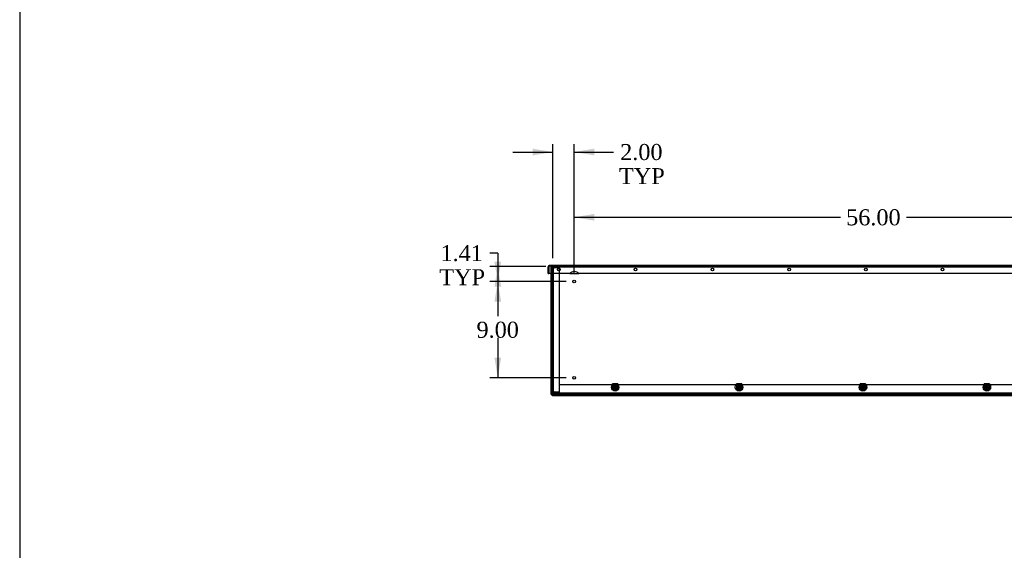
# Model space of a CAD drawing. Header units: inches. Extents: x 1 to 299, y -2 to 199.
# Tile 5 of 13: x 1 to 93, y 100 to 149. Entities that reach past the tile are written whole.
import ezdxf
from ezdxf.enums import TextEntityAlignment as Align
from ezdxf.lldxf.tags import DXFTag

# ---------------------------------------------------------------- set-up
doc = ezdxf.new("R2010")
doc.units = ezdxf.units.IN
doc.header["$MEASUREMENT"] = 0
for name, color, linetype in [('COM70472-37', 7, 'Continuous'), ('COM70473-37', 7, 'Continuous'), ('COM70474-5', 7, 'Continuous'), ('COM70985-11', 7, 'Continuous'), ('Default', 7, 'Continuous'), ('NTS16522', 7, 'Continuous'), ('RNG17670', 7, 'Continuous'), ('SCS19475', 7, 'Continuous')]:
    doc.layers.add(name, color=color, linetype=linetype)
doc.styles.add('SEACAD_Times_New_Roman', font='times.ttf')
tags = doc.linetypes.add('HIDDEN2', pattern=[0.1875, 0.125, -0.0625]).pattern_tags.tags
tags[6:7] = [DXFTag(74, 4), DXFTag(75, 0), DXFTag(340, '0'), DXFTag(46, 0.0), DXFTag(50, 0.0), DXFTag(44, 0.0), DXFTag(45, 0.0)]
tags[4:5] = [DXFTag(74, 4), DXFTag(75, 0), DXFTag(340, '0'), DXFTag(46, 0.0), DXFTag(50, 0.0), DXFTag(44, 0.0), DXFTag(45, 0.0)]
doc.dimstyles.new('HAMMOND_(STH_-_300x200)', dxfattribs={"dimtxt": 1.5, "dimasz": 1.875, "dimexe": 0.75, "dimexo": 0.75, "dimgap": 0.375, "dimtad": 0, "dimtih": 1, "dimtoh": 1, "dimzin": 0, "dimdsep": 46, "dimtxsty": 'SEACAD_Times_New_Roman', "dimblk1": '_SE_FILLED', "dimblk2": '_SE_FILLED', "dimsah": 1, "dimcen": 0.75, "dimadec": 0, "dimazin": 0, "dimtfac": 0.8, "dimtofl": 0, "dimtmove": 1, "dimatfit": 3, "dimfxl": 1, "dimtolj": 1, "dimtzin": 0, "dimarcsym": 0})

# ---------------------------------------------------------------- blocks, each defined once
blk = doc.blocks.new('SE7')
at = {"layer": 'COM70472-37', "color": 7, "linetype": 'HIDDEN2'}
for p, q in [((51.251, 126.287), (167.251, 126.287)), ((51.251, 125.609), (51.251, 126.287)), ((51.876, 115.234), (166.626, 115.234)), ((167.251, 114.431), (51.251, 114.431)), ((51.846, 114.431), (51.846, 114.359)), ((51.876, 114.503), (51.876, 114.556)), ((51.876, 114.431), (51.876, 114.359))]:
    blk.add_line(p, q, dxfattribs=at)
at = {"layer": 'COM70472-37', "color": 7, "linetype": 'Continuous'}
for p, q in [((51.251, 114.467), (51.251, 125.609)), ((51.251, 114.359), (51.251, 114.467)), ((167.251, 114.359), (51.251, 114.359))]:
    blk.add_line(p, q, dxfattribs=at)
for centre in [(53.251, 124.859), (53.251, 115.859)]:
    blk.add_circle(centre, 0.125, dxfattribs=at)
at = {"layer": 'COM70472-37', "color": 7, "linetype": 'HIDDEN2'}
for centre in [(57.079, 114.984), (68.673, 114.984), (80.266, 114.984), (91.86, 114.984)]:
    blk.add_circle(centre, 0.115, dxfattribs=at)
at = {"layer": 'COM70473-37', "color": 7, "linetype": 'HIDDEN2'}
for p, q in [((51.079, 126.227), (51.151, 126.227)), ((51.079, 125.609), (51.079, 126.227)), ((51.151, 126.227), (51.187, 126.227)), ((51.151, 125.609), (51.151, 126.227)), ((51.187, 126.227), (167.315, 126.227))]:
    blk.add_line(p, q, dxfattribs=at)
at = {"layer": 'COM70473-37', "color": 7, "linetype": 'Continuous'}
for p, q in [((51.079, 114.312), (51.079, 125.609)), ((51.151, 114.312), (51.151, 125.609)), ((51.079, 114.312), (51.151, 114.312)), ((51.151, 114.312), (51.187, 114.312)), ((51.187, 114.312), (51.204, 114.312)), ((51.204, 114.312), (51.204, 114.295)), ((51.204, 114.295), (51.204, 114.259)), ((51.204, 114.187), (51.204, 114.259)), ((167.298, 114.259), (51.204, 114.259)), ((167.298, 114.187), (51.204, 114.187))]:
    blk.add_line(p, q, dxfattribs=at)
at = {"layer": 'COM70473-37', "color": 7, "linetype": 'HIDDEN2'}
for centre, radius in [((57.079, 114.984), 0.351), ((57.079, 114.984), 0.224), ((68.673, 114.984), 0.351), ((68.673, 114.984), 0.224), ((80.266, 114.984), 0.351), ((80.266, 114.984), 0.224), ((91.86, 114.984), 0.351), ((91.86, 114.984), 0.224), ((57.079, 114.984), 0.129), ((68.673, 114.984), 0.129), ((80.266, 114.984), 0.129), ((91.86, 114.984), 0.129)]:
    blk.add_circle(centre, radius, dxfattribs=at)
at = {"layer": 'COM70474-5', "color": 7, "linetype": 'HIDDEN2'}
for p, q in [((51.359, 126.267), (51.876, 126.267)), ((51.876, 126.267), (51.876, 126.195)), ((51.251, 126.142), (51.359, 126.142)), ((51.323, 126.159), (51.323, 126.142)), ((51.323, 114.556), (51.323, 126.142)), ((51.359, 126.195), (51.876, 126.195)), ((51.876, 126.142), (51.359, 126.142)), ((51.876, 114.556), (51.876, 126.142)), ((51.359, 114.556), (51.251, 114.556)), ((51.323, 114.556), (51.323, 114.539)), ((51.359, 114.556), (51.876, 114.556)), ((51.876, 114.503), (51.359, 114.503)), ((51.876, 114.431), (51.876, 114.503))]:
    blk.add_line(p, q, dxfattribs=at)
for centre, radius, start, end in [((51.359, 126.159), 0.108, 90, 180), ((51.359, 126.159), 0.036, 90, 180), ((51.359, 114.539), 0.108, 180, 270), ((51.359, 114.539), 0.036, 180, 270)]:
    blk.add_arc(centre, radius, start, end, dxfattribs=at)
at = {"layer": 'COM70985-11', "color": 7, "linetype": 'Continuous'}
for p, q in [((50.813, 125.609), (50.813, 126.251)), ((50.813, 126.251), (50.885, 126.251)), ((50.885, 126.251), (50.885, 125.609)), ((50.885, 125.609), (50.885, 126.251)), ((167.58, 126.359), (50.921, 126.359)), ((50.813, 125.609), (50.885, 125.609)), ((52.832, 125.609), (50.885, 125.609)), ((108.832, 125.609), (53.671, 125.609))]:
    blk.add_line(p, q, dxfattribs=at)
at = {"layer": 'COM70985-11', "color": 7, "linetype": 'HIDDEN2'}
for p, q in [((50.921, 126.287), (50.921, 126.359)), ((51.251, 126.287), (50.921, 126.287)), ((52.832, 125.609), (53.671, 125.609))]:
    blk.add_line(p, q, dxfattribs=at)
at = {"layer": 'COM70985-11', "color": 7, "linetype": 'Continuous'}
for centre in [(51.813, 125.984), (58.993, 125.984), (66.173, 125.984), (73.352, 125.984), (80.532, 125.984), (87.712, 125.984)]:
    blk.add_circle(centre, 0.125, dxfattribs=at)
for centre, radius, start, end in [((50.921, 126.251), 0.108, 90, 180), ((50.921, 126.251), 0.036, 155.97754, 180), ((53.251, 125.234), 0.563, 41.81031, 138.18969)]:
    blk.add_arc(centre, radius, start, end, dxfattribs=at)
at = {"layer": 'COM70985-11', "color": 7, "linetype": 'HIDDEN2'}
blk.add_arc((50.921, 126.251), 0.036, 90, 155.97754, dxfattribs=at)
at = {"layer": 'COM70985-11', "color": 7, "linetype": 'Continuous'}
blk.add_open_spline([(50.885, 126.251), (50.888, 126.265), (50.891, 126.279), (50.897, 126.305), (50.9, 126.317), (50.906, 126.337), (50.909, 126.345), (50.915, 126.356), (50.918, 126.359), (50.921, 126.359)], degree=3, knots=[0, 0, 0, 0, 0.25, 0.25, 0.5, 0.5, 0.75, 0.75, 1, 1, 1, 1], dxfattribs=at)
at = {"layer": 'COM70985-11', "color": 7, "linetype": 'HIDDEN2'}
blk.add_open_spline([(50.885, 126.251), (50.891, 126.26), (50.897, 126.27), (50.909, 126.283), (50.915, 126.287), (50.921, 126.287)], degree=3, knots=[0, 0, 0, 0, 0.5, 0.5, 1, 1, 1, 1], dxfattribs=at)
at = {"layer": 'NTS16522', "color": 7, "linetype": 'HIDDEN2'}
for p, q in [((56.829, 115.281), (56.829, 115.313)), ((56.829, 115.313), (57.329, 115.313)), ((57.329, 115.295), (56.829, 115.295)), ((56.829, 115.281), (56.829, 114.745)), ((57.329, 115.203), (56.829, 115.203)), ((56.929, 115.159), (56.903, 115.134)), ((56.929, 115.159), (56.924, 115.139)), ((56.946, 115.142), (56.929, 115.159)), ((56.929, 115.159), (57.229, 115.159)), ((57.229, 115.159), (57.211, 115.142)), ((57.229, 115.159), (57.234, 115.139)), ((57.254, 115.134), (57.229, 115.159)), ((57.329, 115.313), (57.329, 115.281)), ((57.329, 115.281), (57.329, 114.745)), ((68.423, 115.281), (68.423, 115.313)), ((68.423, 115.313), (68.923, 115.313)), ((68.923, 115.295), (68.423, 115.295)), ((68.423, 115.281), (68.423, 114.745)), ((68.923, 115.203), (68.423, 115.203)), ((68.522, 115.159), (68.497, 115.134)), ((68.522, 115.159), (68.518, 115.139)), ((68.54, 115.142), (68.522, 115.159)), ((68.522, 115.159), (68.823, 115.159)), ((68.823, 115.159), (68.805, 115.142)), ((68.823, 115.159), (68.828, 115.139)), ((68.848, 115.134), (68.823, 115.159)), ((68.923, 115.313), (68.923, 115.281)), ((68.923, 115.281), (68.923, 114.745)), ((80.016, 115.281), (80.016, 115.313)), ((80.016, 115.313), (80.516, 115.313)), ((80.516, 115.295), (80.016, 115.295)), ((80.016, 115.281), (80.016, 114.745)), ((80.516, 115.203), (80.016, 115.203)), ((80.116, 115.159), (80.091, 115.134)), ((80.116, 115.159), (80.111, 115.139)), ((80.134, 115.142), (80.116, 115.159)), ((80.116, 115.159), (80.417, 115.159)), ((80.417, 115.159), (80.399, 115.142)), ((80.417, 115.159), (80.421, 115.139)), ((80.442, 115.134), (80.417, 115.159)), ((80.516, 115.313), (80.516, 115.281)), ((80.516, 115.281), (80.516, 114.745)), ((91.61, 115.281), (91.61, 115.313)), ((91.61, 115.313), (92.11, 115.313)), ((92.11, 115.295), (91.61, 115.295)), ((91.61, 115.281), (91.61, 114.745)), ((92.11, 115.203), (91.61, 115.203)), ((91.71, 115.159), (91.684, 115.134)), ((91.71, 115.159), (91.705, 115.139)), ((91.728, 115.142), (91.71, 115.159)), ((91.71, 115.159), (92.01, 115.159)), ((92.01, 115.159), (91.993, 115.142)), ((92.01, 115.159), (92.015, 115.139)), ((92.036, 115.134), (92.01, 115.159)), ((92.11, 115.313), (92.11, 115.281)), ((92.11, 115.281), (92.11, 114.745)), ((56.829, 114.713), (56.829, 114.745)), ((56.829, 114.73), (57.329, 114.73)), ((57.329, 114.713), (56.829, 114.713)), ((56.892, 115.091), (56.892, 114.934)), ((56.924, 115.139), (56.903, 115.134)), ((56.903, 115.134), (56.921, 115.116)), ((56.903, 114.833), (56.903, 115.134)), ((56.921, 114.851), (56.903, 114.833)), ((56.903, 114.833), (56.929, 114.808)), ((56.924, 114.829), (56.903, 114.833)), ((56.921, 115.116), (56.946, 115.142)), ((56.921, 115.116), (56.921, 114.851)), ((56.946, 114.826), (56.921, 114.851)), ((56.924, 115.139), (56.924, 114.829)), ((57.234, 115.139), (56.924, 115.139)), ((56.924, 114.829), (57.234, 114.829)), ((56.924, 114.829), (56.929, 114.808)), ((56.929, 114.808), (56.946, 114.826)), ((57.229, 114.808), (56.929, 114.808)), ((56.93, 114.835), (56.93, 115.132)), ((56.93, 115.132), (57.227, 115.132)), ((56.935, 115.127), (56.93, 115.132)), ((56.935, 114.84), (56.93, 114.835)), ((57.227, 114.835), (56.93, 114.835)), ((56.934, 115.124), (56.934, 115.02)), ((56.934, 114.947), (56.934, 114.843)), ((56.935, 115.127), (56.937, 115.127)), ((56.937, 114.84), (56.935, 114.84)), ((56.936, 114.934), (56.936, 115.091)), ((56.943, 115.119), (57.214, 115.119)), ((56.943, 114.941), (56.943, 115.026)), ((57.214, 114.848), (56.943, 114.848)), ((57.211, 115.142), (56.946, 115.142)), ((56.946, 114.826), (57.211, 114.826)), ((57.211, 115.142), (57.237, 115.116)), ((57.237, 114.851), (57.211, 114.826)), ((57.211, 114.826), (57.229, 114.808)), ((57.214, 115.026), (57.214, 114.941)), ((57.221, 115.127), (57.222, 115.127)), ((57.222, 114.84), (57.221, 114.84)), ((57.222, 115.127), (57.227, 115.132)), ((57.222, 115.091), (57.222, 114.934)), ((57.222, 114.84), (57.227, 114.835)), ((57.224, 115.02), (57.224, 115.124)), ((57.224, 114.843), (57.224, 114.947)), ((57.227, 115.132), (57.227, 114.835)), ((57.254, 114.833), (57.229, 114.808)), ((57.234, 114.829), (57.229, 114.808)), ((57.234, 114.829), (57.234, 115.139)), ((57.254, 115.134), (57.234, 115.139)), ((57.254, 114.833), (57.234, 114.829)), ((57.237, 115.116), (57.254, 115.134)), ((57.237, 114.851), (57.237, 115.116)), ((57.254, 114.833), (57.237, 114.851)), ((57.254, 115.134), (57.254, 114.833)), ((57.266, 114.934), (57.266, 115.091)), ((57.329, 114.745), (57.329, 114.713)), ((68.423, 114.713), (68.423, 114.745)), ((68.423, 114.73), (68.923, 114.73)), ((68.923, 114.713), (68.423, 114.713)), ((68.486, 115.091), (68.486, 114.934)), ((68.518, 115.139), (68.497, 115.134)), ((68.497, 115.134), (68.515, 115.116)), ((68.497, 114.833), (68.497, 115.134)), ((68.515, 114.851), (68.497, 114.833)), ((68.497, 114.833), (68.522, 114.808)), ((68.518, 114.829), (68.497, 114.833)), ((68.515, 115.116), (68.54, 115.142)), ((68.515, 115.116), (68.515, 114.851)), ((68.54, 114.826), (68.515, 114.851)), ((68.518, 115.139), (68.518, 114.829)), ((68.828, 115.139), (68.518, 115.139)), ((68.518, 114.829), (68.828, 114.829)), ((68.518, 114.829), (68.522, 114.808)), ((68.522, 114.808), (68.54, 114.826)), ((68.823, 114.808), (68.522, 114.808)), ((68.524, 114.835), (68.524, 115.132)), ((68.524, 115.132), (68.821, 115.132)), ((68.529, 115.127), (68.524, 115.132)), ((68.529, 114.84), (68.524, 114.835)), ((68.821, 114.835), (68.524, 114.835)), ((68.527, 115.124), (68.527, 115.02)), ((68.527, 114.947), (68.527, 114.843)), ((68.529, 115.127), (68.531, 115.127)), ((68.531, 114.84), (68.529, 114.84)), ((68.53, 114.934), (68.53, 115.091)), ((68.537, 115.119), (68.808, 115.119)), ((68.537, 114.941), (68.537, 115.026)), ((68.808, 114.848), (68.537, 114.848)), ((68.805, 115.142), (68.54, 115.142)), ((68.54, 114.826), (68.805, 114.826)), ((68.805, 115.142), (68.831, 115.116)), ((68.831, 114.851), (68.805, 114.826)), ((68.805, 114.826), (68.823, 114.808)), ((68.808, 115.026), (68.808, 114.941)), ((68.815, 115.127), (68.816, 115.127)), ((68.816, 114.84), (68.815, 114.84)), ((68.816, 115.127), (68.821, 115.132)), ((68.816, 115.091), (68.816, 114.934)), ((68.816, 114.84), (68.821, 114.835)), ((68.818, 115.02), (68.818, 115.124)), ((68.818, 114.843), (68.818, 114.947)), ((68.821, 115.132), (68.821, 114.835)), ((68.848, 114.833), (68.823, 114.808)), ((68.828, 114.829), (68.823, 114.808)), ((68.828, 114.829), (68.828, 115.139)), ((68.848, 115.134), (68.828, 115.139)), ((68.848, 114.833), (68.828, 114.829)), ((68.831, 115.116), (68.848, 115.134)), ((68.831, 114.851), (68.831, 115.116)), ((68.848, 114.833), (68.831, 114.851)), ((68.848, 115.134), (68.848, 114.833)), ((68.86, 114.934), (68.86, 115.091)), ((68.923, 114.745), (68.923, 114.713)), ((80.016, 114.713), (80.016, 114.745)), ((80.016, 114.73), (80.516, 114.73)), ((80.516, 114.713), (80.016, 114.713)), ((80.079, 115.091), (80.079, 114.934)), ((80.111, 115.139), (80.091, 115.134)), ((80.091, 115.134), (80.108, 115.116)), ((80.091, 114.833), (80.091, 115.134)), ((80.108, 114.851), (80.091, 114.833)), ((80.091, 114.833), (80.116, 114.808)), ((80.111, 114.829), (80.091, 114.833)), ((80.108, 115.116), (80.134, 115.142)), ((80.108, 115.116), (80.108, 114.851)), ((80.134, 114.826), (80.108, 114.851)), ((80.111, 115.139), (80.111, 114.829)), ((80.421, 115.139), (80.111, 115.139)), ((80.111, 114.829), (80.421, 114.829)), ((80.111, 114.829), (80.116, 114.808)), ((80.116, 114.808), (80.134, 114.826)), ((80.417, 114.808), (80.116, 114.808)), ((80.118, 114.835), (80.118, 115.132)), ((80.118, 115.132), (80.415, 115.132)), ((80.123, 115.127), (80.118, 115.132)), ((80.123, 114.84), (80.118, 114.835)), ((80.415, 114.835), (80.118, 114.835)), ((80.121, 115.124), (80.121, 115.02)), ((80.121, 114.947), (80.121, 114.843)), ((80.123, 115.127), (80.124, 115.127)), ((80.123, 114.934), (80.123, 115.091)), ((80.124, 114.84), (80.123, 114.84)), ((80.131, 115.119), (80.402, 115.119)), ((80.131, 114.941), (80.131, 115.026)), ((80.402, 114.848), (80.131, 114.848)), ((80.399, 115.142), (80.134, 115.142)), ((80.134, 114.826), (80.399, 114.826)), ((80.399, 115.142), (80.424, 115.116)), ((80.424, 114.851), (80.399, 114.826)), ((80.399, 114.826), (80.417, 114.808)), ((80.402, 115.026), (80.402, 114.941)), ((80.408, 115.127), (80.41, 115.127)), ((80.41, 114.84), (80.408, 114.84)), ((80.409, 115.091), (80.409, 114.934)), ((80.41, 115.127), (80.415, 115.132)), ((80.41, 114.84), (80.415, 114.835)), ((80.411, 115.02), (80.411, 115.124)), ((80.411, 114.843), (80.411, 114.947)), ((80.415, 115.132), (80.415, 114.835)), ((80.442, 114.833), (80.417, 114.808)), ((80.421, 114.829), (80.417, 114.808)), ((80.421, 114.829), (80.421, 115.139)), ((80.442, 115.134), (80.421, 115.139)), ((80.442, 114.833), (80.421, 114.829)), ((80.424, 115.116), (80.442, 115.134)), ((80.424, 114.851), (80.424, 115.116)), ((80.442, 114.833), (80.424, 114.851)), ((80.442, 115.134), (80.442, 114.833)), ((80.453, 114.934), (80.453, 115.091)), ((80.516, 114.745), (80.516, 114.713)), ((91.61, 114.713), (91.61, 114.745)), ((91.61, 114.73), (92.11, 114.73)), ((92.11, 114.713), (91.61, 114.713)), ((91.673, 115.091), (91.673, 114.934)), ((91.705, 115.139), (91.684, 115.134)), ((91.684, 115.134), (91.702, 115.116)), ((91.684, 114.833), (91.684, 115.134)), ((91.702, 114.851), (91.684, 114.833)), ((91.684, 114.833), (91.71, 114.808)), ((91.705, 114.829), (91.684, 114.833)), ((91.702, 115.116), (91.728, 115.142)), ((91.702, 115.116), (91.702, 114.851)), ((91.728, 114.826), (91.702, 114.851)), ((91.705, 115.139), (91.705, 114.829)), ((92.015, 115.139), (91.705, 115.139)), ((91.705, 114.829), (92.015, 114.829)), ((91.705, 114.829), (91.71, 114.808)), ((91.71, 114.808), (91.728, 114.826)), ((92.01, 114.808), (91.71, 114.808)), ((91.712, 114.835), (91.712, 115.132)), ((91.712, 115.132), (92.009, 115.132)), ((91.717, 115.127), (91.712, 115.132)), ((91.717, 114.84), (91.712, 114.835)), ((92.009, 114.835), (91.712, 114.835)), ((91.715, 115.124), (91.715, 115.02)), ((91.715, 114.947), (91.715, 114.843)), ((91.717, 115.127), (91.718, 115.127)), ((91.717, 114.934), (91.717, 115.091)), ((91.718, 114.84), (91.717, 114.84)), ((91.724, 115.119), (91.996, 115.119)), ((91.724, 114.941), (91.724, 115.026)), ((91.996, 114.848), (91.724, 114.848)), ((91.993, 115.142), (91.728, 115.142)), ((91.728, 114.826), (91.993, 114.826)), ((91.993, 115.142), (92.018, 115.116)), ((92.018, 114.851), (91.993, 114.826)), ((91.993, 114.826), (92.01, 114.808)), ((91.996, 115.026), (91.996, 114.941)), ((92.002, 115.127), (92.004, 115.127)), ((92.004, 114.84), (92.002, 114.84)), ((92.003, 115.091), (92.003, 114.934)), ((92.004, 115.127), (92.009, 115.132)), ((92.004, 114.84), (92.009, 114.835)), ((92.005, 115.02), (92.005, 115.124)), ((92.005, 114.843), (92.005, 114.947)), ((92.009, 115.132), (92.009, 114.835)), ((92.036, 114.833), (92.01, 114.808)), ((92.015, 114.829), (92.01, 114.808)), ((92.015, 114.829), (92.015, 115.139)), ((92.036, 115.134), (92.015, 115.139)), ((92.036, 114.833), (92.015, 114.829)), ((92.018, 115.116), (92.036, 115.134)), ((92.018, 114.851), (92.018, 115.116)), ((92.036, 114.833), (92.018, 114.851)), ((92.036, 115.134), (92.036, 114.833)), ((92.047, 114.934), (92.047, 115.091)), ((92.11, 114.745), (92.11, 114.713))]:
    blk.add_line(p, q, dxfattribs=at)
for centre, radius in [((57.079, 114.984), 0.107), ((57.079, 114.984), 0.095), ((57.079, 114.984), 0.0881), ((57.079, 114.984), 0.0781), ((68.673, 114.984), 0.107), ((68.673, 114.984), 0.095), ((68.673, 114.984), 0.0881), ((68.673, 114.984), 0.0781), ((80.266, 114.984), 0.107), ((80.266, 114.984), 0.095), ((80.266, 114.984), 0.0881), ((80.266, 114.984), 0.0781), ((91.86, 114.984), 0.107), ((91.86, 114.984), 0.095), ((91.86, 114.984), 0.0881), ((91.86, 114.984), 0.0781)]:
    blk.add_circle(centre, radius, dxfattribs=at)
for centre, radius, start, end in [((57.079, 115.004), 0.206, 24.96837, 155.03163), ((68.673, 115.004), 0.206, 24.96837, 155.03163), ((80.266, 115.004), 0.206, 24.96837, 155.03163), ((91.86, 115.004), 0.206, 24.96837, 155.03163), ((56.914, 114.934), 0.022, 180, 0), ((57.029, 115.072), 0.108, 151.37305, 208.62695), ((57.029, 114.895), 0.108, 151.37305, 208.62695), ((57.029, 115.072), 0.108, 149.48247, 151.37305), ((57.029, 115.072), 0.108, 208.62695, 210.51753), ((57.029, 114.895), 0.108, 149.48247, 151.37305), ((57.029, 114.895), 0.108, 208.62695, 210.51753), ((56.879, 115.073), 0.0796, 315.56137, 42.98855), ((56.879, 114.895), 0.0796, 317.01145, 44.43863), ((57.079, 114.937), 0.21, 47.08637, 132.91363), ((57.279, 115.073), 0.0796, 137.01145, 224.43863), ((57.279, 114.895), 0.0796, 135.56137, 222.98855), ((57.129, 115.072), 0.108, 28.62695, 30.51753), ((57.129, 115.072), 0.108, 329.48247, 331.37305), ((57.129, 114.895), 0.108, 28.62695, 30.51753), ((57.244, 114.934), 0.022, 180, 0), ((57.129, 114.895), 0.108, 329.48247, 331.37305), ((57.129, 115.072), 0.108, 331.37305, 28.62695), ((57.129, 114.895), 0.108, 331.37305, 28.62695), ((68.508, 114.934), 0.022, 180, 0), ((68.622, 115.072), 0.108, 151.37305, 208.62695), ((68.622, 114.895), 0.108, 151.37305, 208.62695), ((68.622, 115.072), 0.108, 149.48247, 151.37305), ((68.622, 115.072), 0.108, 208.62695, 210.51753), ((68.622, 114.895), 0.108, 149.48247, 151.37305), ((68.622, 114.895), 0.108, 208.62695, 210.51753), ((68.472, 115.073), 0.0796, 315.56137, 42.98855), ((68.472, 114.895), 0.0796, 317.01145, 44.43863), ((68.673, 114.937), 0.21, 47.08637, 132.91363), ((68.873, 115.073), 0.0796, 137.01145, 224.43863), ((68.873, 114.895), 0.0796, 135.56137, 222.98855), ((68.723, 115.072), 0.108, 28.62695, 30.51753), ((68.723, 115.072), 0.108, 329.48247, 331.37305), ((68.723, 114.895), 0.108, 28.62695, 30.51753), ((68.838, 114.934), 0.022, 180, 0), ((68.723, 114.895), 0.108, 329.48247, 331.37305), ((68.723, 115.072), 0.108, 331.37305, 28.62695), ((68.723, 114.895), 0.108, 331.37305, 28.62695), ((80.101, 114.934), 0.022, 180, 0), ((80.216, 115.072), 0.108, 151.37305, 208.62695), ((80.216, 114.895), 0.108, 151.37305, 208.62695), ((80.216, 115.072), 0.108, 149.48247, 151.37305), ((80.216, 115.072), 0.108, 208.62695, 210.51753), ((80.216, 114.895), 0.108, 149.48247, 151.37305), ((80.216, 114.895), 0.108, 208.62695, 210.51753), ((80.266, 114.937), 0.21, 47.08637, 132.91363), ((80.066, 115.073), 0.0796, 315.56137, 42.98855), ((80.066, 114.895), 0.0796, 317.01145, 44.43863), ((80.467, 115.073), 0.0796, 137.01145, 224.43863), ((80.467, 114.895), 0.0796, 135.56137, 222.98855), ((80.431, 114.934), 0.022, 180, 0), ((80.316, 115.072), 0.108, 28.62695, 30.51753), ((80.316, 115.072), 0.108, 329.48247, 331.37305), ((80.316, 114.895), 0.108, 28.62695, 30.51753), ((80.316, 114.895), 0.108, 329.48247, 331.37305), ((80.316, 115.072), 0.108, 331.37305, 28.62695), ((80.316, 114.895), 0.108, 331.37305, 28.62695), ((91.695, 114.934), 0.022, 180, 0), ((91.81, 115.072), 0.108, 151.37305, 208.62695), ((91.81, 114.895), 0.108, 151.37305, 208.62695), ((91.81, 115.072), 0.108, 149.48247, 151.37305), ((91.81, 115.072), 0.108, 208.62695, 210.51753), ((91.81, 114.895), 0.108, 149.48247, 151.37305), ((91.81, 114.895), 0.108, 208.62695, 210.51753), ((91.86, 114.937), 0.21, 47.08637, 132.91363), ((91.66, 115.073), 0.0796, 315.56137, 42.98855), ((91.66, 114.895), 0.0796, 317.01145, 44.43863), ((92.06, 115.073), 0.0796, 137.01145, 224.43863), ((92.06, 114.895), 0.0796, 135.56137, 222.98855), ((92.025, 114.934), 0.022, 180, 0), ((91.91, 115.072), 0.108, 28.62695, 30.51753), ((91.91, 115.072), 0.108, 329.48247, 331.37305), ((91.91, 114.895), 0.108, 28.62695, 30.51753), ((91.91, 114.895), 0.108, 329.48247, 331.37305), ((91.91, 115.072), 0.108, 331.37305, 28.62695), ((91.91, 114.895), 0.108, 331.37305, 28.62695)]:
    blk.add_arc(centre, radius, start, end, dxfattribs=at)
at = {"layer": 'RNG17670', "color": 7, "linetype": 'HIDDEN2'}
for p, q in [((56.981, 115.123), (56.981, 115.061)), ((56.981, 114.844), (56.981, 114.906)), ((68.575, 115.123), (68.575, 115.061)), ((68.575, 114.844), (68.575, 114.906)), ((80.168, 115.123), (80.168, 115.061)), ((80.168, 114.844), (80.168, 114.906)), ((91.762, 115.123), (91.762, 115.061)), ((91.762, 114.844), (91.762, 114.906))]:
    blk.add_line(p, q, dxfattribs=at)
for centre, radius, start, end in [((57.079, 114.984), 0.17, 234.89582, 125.10418), ((68.673, 114.984), 0.17, 234.89582, 125.10418), ((80.266, 114.984), 0.171, 234.89582, 125.10418), ((91.86, 114.984), 0.17, 234.89582, 125.10418), ((57.079, 114.984), 0.125, 218.33584, 141.66416), ((68.673, 114.984), 0.125, 218.33584, 141.66416), ((80.266, 114.984), 0.125, 218.33584, 141.66416), ((91.86, 114.984), 0.125, 218.33584, 141.66416)]:
    blk.add_arc(centre, radius, start, end, dxfattribs=at)
at = {"layer": 'SCS19475', "color": 7, "linetype": 'HIDDEN2'}
for p, q in [((56.921, 115.011), (57.064, 115.011)), ((57.064, 114.956), (56.921, 114.956)), ((57.064, 115.011), (57.064, 115.071)), ((57.064, 115.071), (57.094, 115.071)), ((57.064, 114.896), (57.064, 114.956)), ((57.094, 114.896), (57.064, 114.896)), ((57.094, 115.071), (57.094, 115.011)), ((57.094, 115.011), (57.237, 115.011)), ((57.237, 114.956), (57.094, 114.956)), ((57.094, 114.956), (57.094, 114.896)), ((68.514, 115.011), (68.658, 115.011)), ((68.658, 114.956), (68.514, 114.956)), ((68.658, 115.011), (68.658, 115.071)), ((68.658, 115.071), (68.688, 115.071)), ((68.658, 114.896), (68.658, 114.956)), ((68.688, 114.896), (68.658, 114.896)), ((68.688, 115.071), (68.688, 115.011)), ((68.688, 115.011), (68.831, 115.011)), ((68.831, 114.956), (68.688, 114.956)), ((68.688, 114.956), (68.688, 114.896)), ((80.108, 115.011), (80.251, 115.011)), ((80.251, 114.956), (80.108, 114.956)), ((80.251, 115.011), (80.251, 115.071)), ((80.251, 115.071), (80.281, 115.071)), ((80.251, 114.896), (80.251, 114.956)), ((80.281, 114.896), (80.251, 114.896)), ((80.281, 115.071), (80.281, 115.011)), ((80.281, 115.011), (80.425, 115.011)), ((80.425, 114.956), (80.281, 114.956)), ((80.281, 114.956), (80.281, 114.896)), ((91.702, 115.011), (91.845, 115.011)), ((91.845, 114.956), (91.702, 114.956)), ((91.845, 115.011), (91.845, 115.071)), ((91.845, 115.071), (91.875, 115.071)), ((91.845, 114.896), (91.845, 114.956)), ((91.875, 114.896), (91.845, 114.896)), ((91.875, 115.071), (91.875, 115.011)), ((91.875, 115.011), (92.018, 115.011)), ((92.018, 114.956), (91.875, 114.956)), ((91.875, 114.956), (91.875, 114.896))]:
    blk.add_line(p, q, dxfattribs=at)
for centre, radius in [((57.079, 114.984), 0.178), ((57.079, 114.984), 0.179), ((68.673, 114.984), 0.178), ((68.673, 114.984), 0.179), ((80.266, 114.984), 0.178), ((80.266, 114.984), 0.179), ((91.86, 114.984), 0.178), ((91.86, 114.984), 0.179), ((57.079, 114.984), 0.095), ((57.079, 114.984), 0.0759), ((57.079, 114.984), 0.074), ((57.079, 114.984), 0.0655), ((68.673, 114.984), 0.095), ((68.673, 114.984), 0.0759), ((68.673, 114.984), 0.074), ((68.673, 114.984), 0.0655), ((80.266, 114.984), 0.095), ((80.266, 114.984), 0.0759), ((80.266, 114.984), 0.074), ((80.266, 114.984), 0.0655), ((91.86, 114.984), 0.095), ((91.86, 114.984), 0.0759), ((91.86, 114.984), 0.074), ((91.86, 114.984), 0.0655)]:
    blk.add_circle(centre, radius, dxfattribs=at)
for centre, radius, start, end in [((57.079, 114.984), 0.161, 170.13595, 189.86405), ((57.079, 114.984), 0.0631, 103.74814, 154.17017), ((57.079, 114.984), 0.0631, 205.82983, 256.25186), ((57.079, 114.984), 0.0631, 25.82983, 76.25186), ((57.079, 114.984), 0.0631, 283.74814, 334.17017), ((57.079, 114.984), 0.161, 350.13595, 9.86405), ((68.673, 114.984), 0.161, 170.13595, 189.86405), ((68.673, 114.984), 0.0631, 103.74814, 154.17017), ((68.673, 114.984), 0.0631, 205.82983, 256.25186), ((68.673, 114.984), 0.0631, 25.82983, 76.25186), ((68.673, 114.984), 0.0631, 283.74814, 334.17017), ((68.673, 114.984), 0.161, 350.13595, 9.86405), ((80.266, 114.984), 0.161, 170.13595, 189.86405), ((80.266, 114.984), 0.0631, 103.74814, 154.17017), ((80.266, 114.984), 0.0631, 205.82983, 256.25186), ((80.266, 114.984), 0.0631, 25.82983, 76.25186), ((80.266, 114.984), 0.0631, 283.74814, 334.17017), ((80.266, 114.984), 0.161, 350.13595, 9.86405), ((91.86, 114.984), 0.161, 170.13595, 189.86405), ((91.86, 114.984), 0.0631, 103.74814, 154.17017), ((91.86, 114.984), 0.0631, 205.82983, 256.25186), ((91.86, 114.984), 0.0631, 25.82983, 76.25186), ((91.86, 114.984), 0.0631, 283.74814, 334.17017), ((91.86, 114.984), 0.161, 350.13595, 9.86405)]:
    blk.add_arc(centre, radius, start, end, dxfattribs=at)
blk = doc.blocks.new('DMBLK5581')
at = {"layer": 'Default', "linetype": 'Continuous'}
for points in [[(49.376, 137.281), (49.376, 136.656), (51.251, 136.969)], [(55.126, 137.281), (53.251, 136.969), (55.126, 136.656)]]:
    blk.add_hatch(color=7, dxfattribs=at).paths.add_polyline_path(points)
at = {"layer": 'Default', "color": 7, "linetype": 'Continuous'}
for p, q in [((51.251, 127.037), (51.251, 137.719)), ((53.251, 125.609), (53.251, 137.719)), ((47.501, 136.969), (51.251, 136.969)), ((53.251, 136.969), (56.168, 136.969)), ((56.168, 136.969), (56.918, 136.969))]:
    blk.add_line(p, q, dxfattribs=at)
at = {"layer": 'Default', "color": 7, "linetype": 'Continuous', "style": 'SEACAD_Times_New_Roman'}
for s, p in [('2.00', (57.55, 137.719)), ('TYP', (57.443, 135.469))]:
    blk.add_text(s, height=1.5, dxfattribs=at).set_placement(p, align=Align.TOP_LEFT)
blk = doc.blocks.new('_SE_FILLED')
at = {"color": 0}
blk.add_line((0, 0), (-1, 0), dxfattribs=at)
blk.add_solid([(0, 0), (-1, -0.1665), (-1, 0.1665), (0, 0)], dxfattribs=at)
blk = doc.blocks.new('DMBLK5582')
at = {"layer": 'Default', "linetype": 'Continuous'}
for points in [[(45.786, 122.984), (46.411, 122.984), (46.098, 124.859)], [(45.786, 117.734), (46.098, 115.859), (46.411, 117.734)]]:
    blk.add_hatch(color=7, dxfattribs=at).paths.add_polyline_path(points)
at = {"layer": 'Default', "color": 7, "linetype": 'Continuous'}
for p, q in [((52.501, 124.859), (45.348, 124.859)), ((46.098, 124.859), (46.098, 121.634)), ((46.098, 119.609), (46.098, 115.859)), ((52.501, 115.859), (45.348, 115.859))]:
    blk.add_line(p, q, dxfattribs=at)
at = {"layer": 'Default', "color": 7, "linetype": 'Continuous', "style": 'SEACAD_Times_New_Roman'}
blk.add_text('9.00', height=1.5, dxfattribs=at).set_placement((44.108, 121.109), align=Align.TOP_LEFT)
blk = doc.blocks.new('DMBLK5589')
at = {"layer": 'Default', "linetype": 'Continuous'}
for points in [[(55.126, 131.182), (53.251, 130.869), (55.126, 130.557)], [(107.376, 131.182), (107.376, 130.557), (109.251, 130.869)]]:
    blk.add_hatch(color=7, dxfattribs=at).paths.add_polyline_path(points)
at = {"layer": 'Default', "color": 7, "linetype": 'Continuous'}
for p, q in [((53.251, 125.609), (53.251, 131.619)), ((53.251, 130.869), (78.167, 130.869)), ((84.335, 130.869), (109.251, 130.869)), ((109.251, 125.609), (109.251, 131.619))]:
    blk.add_line(p, q, dxfattribs=at)
at = {"layer": 'Default', "color": 7, "linetype": 'Continuous', "style": 'SEACAD_Times_New_Roman'}
blk.add_text('56.00', height=1.5, dxfattribs=at).set_placement((78.692, 131.619), align=Align.TOP_LEFT)
blk = doc.blocks.new('DMBLK5590')
at = {"layer": 'Default', "linetype": 'Continuous'}
for points in [[(45.786, 126.734), (46.098, 124.859), (46.411, 126.734)], [(45.786, 124.392), (46.411, 124.392), (46.098, 126.267)]]:
    blk.add_hatch(color=7, dxfattribs=at).paths.add_polyline_path(points)
at = {"layer": 'Default', "color": 7, "linetype": 'Continuous'}
for p, q in [((46.098, 127.52), (45.348, 127.52)), ((46.098, 127.52), (46.098, 124.859)), ((50.609, 126.267), (45.348, 126.267)), ((52.501, 124.859), (45.348, 124.859))]:
    blk.add_line(p, q, dxfattribs=at)
at = {"layer": 'Default', "color": 7, "linetype": 'Continuous', "style": 'SEACAD_Times_New_Roman'}
for s, p in [('1.41', (40.736, 128.27)), ('TYP', (40.629, 126.02))]:
    blk.add_text(s, height=1.5, dxfattribs=at).set_placement(p, align=Align.TOP_LEFT)
blk = doc.blocks.new('BORDER')
at = {"layer": 'Default', "color": 7, "linetype": 'Continuous'}
blk.add_line((-41.86, 27.86), (-41.86, 0), dxfattribs=at)

msp = doc.modelspace()

# ---------------------------------------------------------------- block references
at = {"layer": 'Default', "color": 7, "xscale": 7.12, "yscale": 7.12, "zscale": 7.12}
msp.add_blockref('BORDER', (299.411, 0.564), dxfattribs=at)
at = {"layer": 'Default'}
msp.add_blockref('SE7', (0, 0), dxfattribs=at)

# ---------------------------------------------------------------- dimensions: what is measured, and where the dimension line sits
at = {"layer": 'Default', "color": 7, "linetype": 'Continuous'}
dim = msp.add_linear_dim(base=(53.251, 136.969), p1=(51.251, 126.287), p2=(53.251, 124.859), text='\\A1;<>\\PTYP', dimstyle='HAMMOND_(STH_-_300x200)', dxfattribs=at)
dim.commit()
dim.dimension.update_dxf_attribs({"geometry": 'DMBLK5581', "text_midpoint": (56.918, 136.969), "dimtype": 160})
for base, p2, angle, picture, middle in [((53.251, 130.869), (109.251, 124.859), 0, 'DMBLK5589', (81.251, 130.869)), ((46.098, 124.859), (53.251, 115.859), 270, 'DMBLK5582', (46.098, 120.359))]:
    dim = msp.add_linear_dim(base=base, p1=(53.251, 124.859), p2=p2, angle=angle, text='\\A1;<>', dimstyle='HAMMOND_(STH_-_300x200)', override={"dimtmove": 0}, dxfattribs=at)
    dim.commit()
    dim.dimension.update_dxf_attribs({"geometry": picture, "text_midpoint": middle, "dimtype": 161})
dim = msp.add_linear_dim(base=(46.098, 124.859), p1=(51.876, 126.267), p2=(53.251, 124.859), angle=90, text='\\A1;<>\\PTYP', dimstyle='HAMMOND_(STH_-_300x200)', dxfattribs=at)
dim.commit()
dim.dimension.update_dxf_attribs({"geometry": 'DMBLK5590', "text_midpoint": (45.348, 127.52), "dimtype": 160})

doc.saveas('drawing.dxf')
